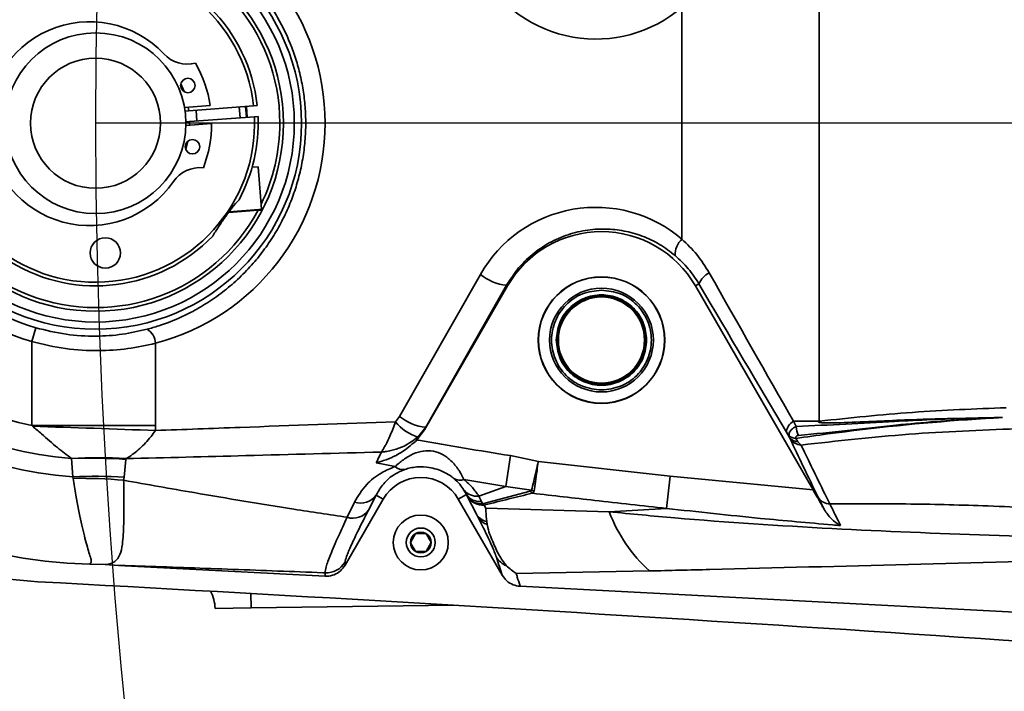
# Model space of a CAD drawing. Header units: millimetres. Extents: x 5 to 298, y 5 to 205.
# Tile 43 of 83: x 173 to 182, y 93 to 99. Entities that reach past the tile are written whole.
import ezdxf

# ---------------------------------------------------------------- set-up
doc = ezdxf.new("R2010")
doc.units = ezdxf.units.MM
doc.layers.add('图框', color=7, linetype='Continuous')
doc.styles.add('SLDTEXTSTYLE1', font='TXT', dxfattribs={"width": 0.7})
doc.dimstyles.new('SLDDIMSTYLE0', dxfattribs={"dimtxt": 3.5, "dimasz": 3.5, "dimexe": 0, "dimexo": 0.0625, "dimgap": 0.875, "dimtad": 0, "dimtih": 1, "dimtoh": 1, "dimlfac": 15, "dimrnd": 1e-09, "dimzin": 12, "dimdsep": 46, "dimtxsty": 'SLDTEXTSTYLE1', "dimsah": 1, "dimcen": 0, "dimadec": 0, "dimazin": 3, "dimtfac": 1, "dimtofl": 0, "dimtmove": 0, "dimatfit": 3, "dimfxl": 0, "dimfrac": 2, "dimtolj": 1, "dimtzin": 12, "dimarcsym": 0})
doc.dimstyles.new('SLDDIMSTYLE1', dxfattribs={"dimtxt": 3.5, "dimasz": 3.5, "dimexe": 0, "dimexo": 0.0625, "dimgap": 0.875, "dimtad": 2, "dimdec": 4, "dimlfac": 15, "dimzin": 12, "dimdsep": 46, "dimtxsty": 'SLDTEXTSTYLE1', "dimsah": 1, "dimcen": 0.09, "dimazin": 3, "dimtfac": 1, "dimtofl": 0, "dimtmove": 0, "dimatfit": 3, "dimfxl": 0, "dimfrac": 2, "dimtolj": 1, "dimtzin": 12, "dimarcsym": 0})

# ---------------------------------------------------------------- blocks, each defined once
blk = doc.blocks.new('_D')
at = {"layer": '图框'}
for p, q in [((226.9804, 97.965), (183.1844, 67.5289)), ((183.1844, 67.5289), (175.9792, 62.5216)), ((175.9792, 62.5216), (168.257, 62.5216))]:
    blk.add_line(p, q, dxfattribs=at)
blk.add_solid([(183.1844, 67.5289), (180.003, 65.9737), (180.6176, 65.0894)], dxfattribs=at)
at = {"layer": '图框', "insert": (168.257, 67.0334), "char_height": 3.5, "attachment_point": 1, "style": 'SLDTEXTSTYLE1'}
blk.add_mtext('R800', dxfattribs=at)
blk = doc.blocks.new('_D_1')
at = {"layer": '图框'}
blk.add_arc((226.9804, 97.965), 15.1471, 48, 180, dxfattribs=at)
for points in [[(237.1158, 109.2215), (234.5788, 111.692), (233.9535, 110.8152)], [(211.8333, 97.965), (212.7649, 101.3814), (211.6949, 101.5035)]]:
    blk.add_solid(points, dxfattribs=at)
at = {"layer": '图框', "insert": (230.5052, 117.6814), "char_height": 3.5, "attachment_point": 1, "rotation": 338.8311, "style": 'SLDTEXTSTYLE1'}
blk.add_mtext('132°', dxfattribs=at)
blk = doc.blocks.new('_D_2')
at = {"layer": '图框'}
blk.add_arc((226.9804, 97.965), 15.1471, 180, 312, dxfattribs=at)
for points in [[(211.8333, 97.965), (211.6949, 94.4265), (212.7649, 94.5485)], [(237.1158, 86.7085), (233.9535, 85.1147), (234.5788, 84.2379)]]:
    blk.add_solid(points, dxfattribs=at)
at = {"layer": '图框', "insert": (224.0515, 87.046), "char_height": 3.5, "attachment_point": 1, "rotation": 4.80347, "style": 'SLDTEXTSTYLE1'}
blk.add_mtext('132°', dxfattribs=at)
blk = doc.blocks.new('_D_3')
at = {"layer": '图框'}
blk.add_arc((196.9804, 97.965), 10.2891, 30, 180, dxfattribs=at)
for points in [[(205.8911, 103.1096), (204.086, 106.1561), (203.2537, 105.4727)], [(186.6913, 97.965), (187.7937, 101.3302), (186.7313, 101.5059)]]:
    blk.add_solid(points, dxfattribs=at)
at = {"layer": '图框', "insert": (188.8697, 110.9255), "char_height": 3.5, "attachment_point": 1, "rotation": 17.51959, "style": 'SLDTEXTSTYLE1'}
blk.add_mtext('150°', dxfattribs=at)
blk = doc.blocks.new('_D_4')
at = {"layer": '图框'}
blk.add_arc((196.9804, 97.965), 10.0943, 180, 330, dxfattribs=at)
for points in [[(186.8861, 97.965), (186.9365, 94.4242), (187.9984, 94.603)], [(205.7223, 92.9178), (203.078, 90.5625), (203.9083, 89.8766)]]:
    blk.add_solid(points, dxfattribs=at)
at = {"layer": '图框', "insert": (192.6903, 92.7255), "char_height": 3.5, "attachment_point": 1, "rotation": 355.16304, "style": 'SLDTEXTSTYLE1'}
blk.add_mtext('150°', dxfattribs=at)

msp = doc.modelspace()

# ---------------------------------------------------------------- linework, layer by layer
at = {"color": 7, "linetype": 'Continuous', "lineweight": 35}
for p, q in [((180.3204496, 100.7129286), (180.3204496, 95.2170369)), ((179.0565136, 96.8954539), (179.0565136, 99.0345116)), ((174.4338111, 98.3285123), (174.4631837, 98.2566569)), ((174.7047415, 98.1280122), (174.4676556, 98.1102003)), ((174.5010562, 98.1127096), (174.5061184, 98.0796627)), ((175.1050216, 98.1246575), (174.5061184, 98.0796627)), ((174.9804048, 98.0150134), (174.9729131, 98.1147323)), ((175.0318496, 98.1191602), (175.0393413, 98.0194412)), ((175.0385018, 98.1196599), (175.0459935, 98.019941)), ((175.1382802, 98.1271562), (175.1050216, 98.1246575)), ((174.5061184, 98.0796627), (174.4728211, 98.0771611)), ((174.5136102, 97.9799437), (175.1125133, 98.0249385)), ((174.5740372, 98.0847653), (174.581529, 97.9850463)), ((175.1125133, 98.0249385), (175.1457719, 98.0274372)), ((174.4801418, 97.944002), (174.7172277, 97.9618139)), ((174.4803128, 97.9774421), (174.5136102, 97.9799437)), ((174.5136102, 97.9799437), (174.5135425, 97.9465113)), ((174.4976029, 97.7985212), (174.4792962, 97.7230837)), ((175.1480076, 97.5638722), (175.0912582, 97.5596086)), ((175.1774752, 97.1716442), (175.1480076, 97.5638722)), ((175.146643, 97.1626424), (174.8756906, 97.1422861)), ((175.1713267, 97.1644968), (175.146643, 97.1626424)), ((176.4516966, 95.2610898), (177.1966691, 96.570383)), ((177.4477139, 96.4649828), (176.6804382, 95.1360222)), ((177.4382548, 96.470444), (176.6932824, 95.1611508)), ((177.4477139, 96.4649828), (177.4382548, 96.470444)), ((179.1797647, 96.4649828), (179.2128282, 96.484072)), ((180.2666456, 94.5824499), (179.1797647, 96.4649828)), ((173.0585645, 95.9505895), (173.0959322, 96.0784948)), ((173.0585645, 95.1760882), (173.0585645, 95.9505895)), ((174.2000014, 95.9355769), (174.2000014, 95.1760882)), ((176.414941, 95.2111035), (176.4516966, 95.2610898)), ((180.0851213, 95.2170369), (180.3204496, 95.2170369)), ((180.0851213, 95.2170369), (180.1094937, 95.1684305)), ((174.2000014, 95.1760882), (173.0585645, 95.1760882)), ((173.0660279, 95.1704105), (173.0585645, 95.1760882)), ((174.2000014, 95.1760882), (174.1992672, 95.1309836)), ((176.6804382, 95.1360222), (176.6122363, 95.0447841)), ((176.6932824, 95.1611508), (176.6189794, 95.0705903)), ((176.6932824, 95.1611508), (176.6804382, 95.1360222)), ((180.0487626, 95.0669201), (180.0190807, 95.1170978)), ((180.0487626, 95.0669201), (180.0439483, 95.0850751)), ((180.0543046, 95.0559355), (180.0487626, 95.0669201)), ((180.1081296, 95.0584645), (180.1263366, 95.0279472)), ((180.1263366, 95.0279472), (180.1560754, 94.9966618)), ((173.4263823, 94.8734019), (173.425288, 94.8741905)), ((173.4387186, 94.7036338), (173.4263823, 94.8734019)), ((173.9277301, 94.8639371), (173.9105034, 94.7003633)), ((173.9283677, 94.8714911), (173.9277301, 94.8639371)), ((176.4099322, 94.798144), (176.237019, 94.8337098)), ((177.4739516, 94.899641), (177.4305895, 94.6145621)), ((177.4739516, 94.899641), (177.731859, 94.846623)), ((177.731859, 94.846623), (178.9464887, 94.7090233)), ((173.4413749, 94.6894216), (173.4387186, 94.7036338)), ((173.9105034, 94.7003633), (173.9064289, 94.6724723)), ((177.4305895, 94.6145621), (177.0457347, 94.6788285)), ((178.9464887, 94.7090233), (178.9139741, 94.4124667)), ((178.9464887, 94.7090233), (180.2666456, 94.5824499)), ((177.0674786, 94.5410376), (177.0448063, 94.5815573)), ((177.182587, 94.5268164), (177.4305895, 94.6145621)), ((177.6557009, 94.5716924), (177.2163983, 94.455687)), ((177.6689848, 94.5794488), (177.4305895, 94.6145621)), ((177.6778143, 94.5526397), (177.6557009, 94.5716924)), ((176.3006625, 94.4983161), (175.9481589, 93.8877619)), ((175.9672921, 94.3305234), (176.0358184, 94.4703219)), ((176.2357376, 94.5358005), (176.1646227, 94.3966806)), ((176.3006625, 94.4983161), (176.2357376, 94.5358005)), ((176.9934828, 94.4983161), (177.0674786, 94.5410376)), ((177.3990921, 93.7957801), (176.9934828, 94.4983161)), ((177.0795638, 94.5179757), (177.0674786, 94.5410376)), ((177.1599959, 94.3597944), (177.0795638, 94.5179757)), ((177.182587, 94.5268164), (177.207399, 94.4762834)), ((177.207399, 94.4762834), (177.2163983, 94.455687)), ((180.368972, 94.4018974), (180.3159302, 94.5099237)), ((177.2321262, 94.4425564), (177.2463828, 94.4149006)), ((177.2463828, 94.4149006), (178.3853609, 94.3811583)), ((178.9139741, 94.4124667), (178.3853609, 94.3811583)), ((177.1758608, 94.328689), (177.1599959, 94.3597944)), ((177.2596486, 94.2643029), (177.2558281, 94.2921466)), ((176.5508478, 94.0981098), (176.5987816, 94.1815461)), ((176.5987816, 94.1815461), (176.6950064, 94.1817524)), ((176.7432975, 94.0985224), (176.6953637, 94.0150861)), ((176.6953637, 94.0150861), (176.5991389, 94.0148798)), ((175.9482021, 93.9177139), (175.9481589, 93.8877619)), ((173.5938108, 93.8986649), (173.5938197, 93.8986731)), ((173.7364734, 93.8938248), (173.5947132, 93.8986532)), ((173.8582961, 93.8873095), (173.7364734, 93.8938248)), ((175.7646763, 93.7879704), (173.8582961, 93.8873095)), ((178.7576741, 93.8356929), (177.527614, 93.8124566)), ((175.7646763, 93.7879704), (175.7647202, 93.8184105)), ((186.5694237, 93.2249484), (177.5634993, 93.694236)), ((174.7494243, 93.4906212), (175.082729, 93.4949886)), ((175.082729, 93.4949886), (176.9524832, 93.5194886))]:
    msp.add_line(p, q, dxfattribs=at)
at = {"color": 8, "linetype": 'Continuous', "lineweight": 35}
for p, q in [((174.8802207, 97.1493119), (175.1522877, 97.1697519)), ((175.1522877, 97.1697519), (175.1774752, 97.1716442)), ((175.082729, 93.4949886), (175.080985, 93.6280834))]:
    msp.add_line(p, q, dxfattribs=at)
at = {"color": 7, "linetype": 'Continuous', "lineweight": 35, "flags": 128}
msp.add_lwpolyline([(173.5947132, 93.8986532), (173.5946004, 93.8986546), (173.5944876, 93.8986561), (173.5943748, 93.8986575), (173.594262, 93.898659), (173.5941492, 93.8986605), (173.5940364, 93.8986619), (173.5939236, 93.8986634), (173.5938108, 93.8986649)], dxfattribs=at)
at = {"color": 7, "linetype": 'Continuous', "lineweight": 35}
for centre, radius in [((173.6470727, 97.9649828), 1.9), ((173.6470727, 97.9649828), 1.8333333), ((173.6470727, 97.9649828), 1.7333333), ((173.6470727, 97.9649828), 0.8333333), ((173.6470727, 97.9649828), 0.6), ((174.4986703, 98.313094), 0.0666667), ((174.5411236, 97.7480198), 0.0666667), ((173.7369737, 96.7683551), 0.14), ((178.3137393, 95.9649828), 0.5833333), ((178.3137393, 95.9649828), 0.5816786), ((178.3137393, 95.9649828), 0.4785588), ((178.3137393, 95.9649828), 0.41), ((178.3137393, 95.9649828), 0.4033333), ((178.3137393, 95.9649828), 0.3975145), ((176.6470727, 94.0983161), 0.2533333), ((176.6470727, 94.0983161), 0.1333333)]:
    msp.add_circle(centre, radius, dxfattribs=at)
for centre, radius, start, end in [((173.6470727, 97.9649828), 4.0666667, 90.75043471, 269.24956529), ((173.6470727, 97.9649828), 4.0666583, 90.75031032, 269.24968968), ((173.6470727, 97.9649828), 3.2679976, 93.65542265, 266.34457735), ((173.6470727, 97.9649828), 3.0994478, 94.08309296, 265.91690704), ((173.6470727, 97.9649828), 2.8503113, 101.91565528, 258.08434472), ((173.6470727, 97.9649828), 2.0986, 106.28580644, 253.71419356), ((173.6470727, 97.9649828), 1.9653479, 106.28580644, 253.71419356), ((173.6470727, 97.9649828), 1.7, 0, 331.83562276), ((173.6470727, 97.9649828), 1.5, 6.20669947, 316.08035891), ((173.6470727, 97.9649828), 1.4666667, 6.25013005, 2.34284254), ((173.5918948, 97.9608373), 0.94, 43.20965515, 325.38331744), ((174.4956729, 98.809828), 0.3, 223.20965515, 284.16328353), ((173.5918948, 97.9608373), 1.1253333, 8.54324835, 29.73246971), ((173.6470727, 97.9649828), 1.5, 331.94576886, 2.38627312), ((173.5918948, 97.9608373), 1.1253333, 338.86050287, 0.04972424), ((173.6470727, 97.9649828), 1.7, 333.92270009, 0), ((174.6123789, 97.2564139), 0.3, 84.42968905, 145.38331744), ((175.1708272, 97.1711447), 0.0066667, 274.29648629, 4.29648629), ((178.3137393, 95.9649828), 1, 30, 150), ((179.1829992, 96.7542266), 0.1895884, 131.84817147, 182.85071322), ((177.4813024, 96.91647), 0.4480986, 230.56499408, 264.48725349), ((179.3843307, 96.416028), 0.1845077, 114.43387355, 158.35919798), ((174.0443516, 95.9298492), 0.1557551, 2.10748305, 60.08441979), ((176.750801, 95.4804057), 0.4304946, 218.723643, 252.16904673), ((176.73633, 95.6071768), 0.4480986, 230.56499408, 264.48725349), ((180.1436531, 95.106569), 0.1250165, 117.91702363, 175.16886411), ((164.4209314, -169.6199044), 264.9314035, 87.884793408, 88.130023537), ((180.3228329, 95.1786312), 0.213583, 182.73747742, 205.74698528), ((180.1110039, 95.1561004), 0.0976783, 226.64675097, 268.313788), ((180.1239935, 95.1199738), 0.0920564, 215.19196658, 271.45849931), ((180.1603208, 95.1209563), 0.124367, 211.52119839, 268.04374871), ((173.6537517, 90.5721773), 4.3080753, 86.34523229, 93.03990721), ((173.5957177, 90.5601897), 4.316535, 85.58865671, 92.2482596), ((176.4814977, 94.876435), 0.1060712, 227.56967277, 280.44000036), ((173.6446937, 90.3862917), 4.3222527, 86.47420216, 92.73144107), ((173.5160912, 90.3509339), 4.339131, 84.83883363, 90.98663467), ((176.6470727, 94.2983161), 0.4, 30, 150), ((177.01004, 94.783604), 0.1106888, 237.88174993, 288.81283911), ((177.1636259, 94.6798568), 0.1542105, 219.60094138, 277.06272831), ((177.7260857, 94.8157552), 0.2431075, 256.41549417, 262.03906218), ((176.0915731, 94.6380275), 0.1767307, 251.6103047, 324.65956391), ((177.1930367, 94.6287962), 0.1531876, 214.95156524, 275.3797128), ((177.201502, 94.6044051), 0.1494623, 215.32890016, 275.71993029), ((177.2204781, 94.6110097), 0.1688555, 213.43347523, 273.95555071), ((177.325291, 94.570135), 0.1579746, 226.42485222, 233.86103228), ((180.4153687, 94.5733951), 0.1179688, 212.55003677, 272.00096002), ((176.020783, 94.498346), 0.1761411, 252.32113022, 324.7474885), ((179.6982445, 94.877485), 1.4035681, 200.70875795, 227.92304831), ((177.2899933, 94.4422496), 0.1539421, 212.38626534, 257.17727477), ((177.304605, 94.4095173), 0.1520141, 212.12146904, 252.79818695), ((176.6470727, 94.0983161), 0.096225, 60.12285149, 120.12285149), ((176.6470727, 94.0983161), 0.096225, 120.12285149, 180.12285149), ((176.6470727, 94.0983161), 0.096225, 180.12285149, 240.12285149), ((176.6470727, 94.0983161), 0.096225, 0.12285149, 60.12285149), ((176.6470727, 94.0983161), 0.096225, 300.12285149, 0.12285149), ((176.6470727, 94.0983161), 0.096225, 240.12285149, 300.12285149), ((173.2943058, 97.0649828), 3.3333333, 248.59665036, 266.9288158), ((175.7751789, 94.0182465), 0.2001096, 267.0040874, 329.8418807), ((177.5146924, 94.0639915), 0.1973325, 210.35427107, 246.95697276), ((173.578861, 93.2091774), 0.689658, 88.68290958, 88.75715601), ((137.3979761, -571.9727243), 666.6666667, 85.7878167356, 86.9288158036), ((174.4161195, 93.4862538), 0.3333333, 0.75072049, 29.25535467)]:
    msp.add_arc(centre, radius, start, end, dxfattribs=at)
for centre, major_axis, ratio, start_param, end_param in [((173.6660199, 97.9649828), (2.0986404, 0), 0.999919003, 4.969659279, 7.596711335), ((178.2608359, 99.9649828), (1.2243447, 0), 0.999919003, 3.658862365, 5.419816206), ((178.2608359, 95.9649828), (1.2243447, 0), 0.999919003, 0.863369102, 2.624322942), ((177.2302146, 100.6737383), (-5.3308058, 9.5913688), 0.017117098, 2.00176708, 2.16644123), ((177.057115, 100.5737992), (-5.5308031, 9.5913176), 0.017444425, 2.001221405, 2.165895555)]:
    msp.add_ellipse(centre, major_axis=major_axis, ratio=ratio, start_param=start_param, end_param=end_param, dxfattribs=at)
for points, knots in [([(174.1220303, 96.0648517), (174.1579583, 96.074999), (174.2662484, 96.105584), (174.4070564, 96.161362), (174.5611594, 96.2374638), (174.6948039, 96.3163089), (174.8392541, 96.4198605), (174.9763366, 96.5384556), (175.0999651, 96.6674143), (175.209151, 96.8039984), (175.3045236, 96.9470326), (175.3885495, 97.100898), (175.456964, 97.25848), (175.5100174, 97.4167675), (175.5489431, 97.5747701), (175.5749772, 97.7380116), (175.5868689, 97.900118), (175.5855252, 98.0587162), (175.5720694, 98.213373), (175.5461202, 98.3681082), (175.5080693, 98.5192888), (175.4423478, 98.7141611), (175.3546616, 98.899347), (175.2462839, 99.0726216), (175.1544115, 99.196703), (175.0526863, 99.3136683), (174.9414881, 99.4227874), (174.8204264, 99.524016), (174.6904792, 99.615954), (174.551673, 99.6981274), (174.4056796, 99.7688111), (174.2618771, 99.8251412), (174.1659, 99.8525745), (174.1220303, 99.8651138)], [0, 0, 0, 0, 0.022507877, 0.067840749, 0.090687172, 0.125277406, 0.160126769, 0.195823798, 0.231827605, 0.264444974, 0.297314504, 0.331009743, 0.365003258, 0.395326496, 0.425878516, 0.457166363, 0.488713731, 0.517564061, 0.546618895, 0.576315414, 0.606231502, 0.634926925, 0.69323782, 0.722906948, 0.752671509, 0.782625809, 0.813158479, 0.843882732, 0.87553036, 0.90737797, 0.939837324, 0.972500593, 1, 1, 1, 1]), ([(174.9708269, 97.2595221), (174.9495792, 97.2355898), (174.9065466, 97.18712), (174.8465034, 97.1050333), (174.7874704, 97.0193513), (174.7483733, 96.9583456), (174.7288515, 96.9266355), (174.7275427, 96.9245096)], [0, 0, 0, 0, 0.234516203, 0.474962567, 0.726844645, 0.981686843, 1, 1, 1, 1]), ([(178.9936454, 96.7447976), (178.9462595, 96.7811026), (178.8514715, 96.8537248), (178.6910546, 96.9284125), (178.5229403, 96.9758486), (178.3456409, 96.9945629), (178.1634798, 96.9814244), (177.9811786, 96.9346431), (177.8086681, 96.8539659), (177.6583593, 96.7458462), (177.5318641, 96.6175606), (177.4694536, 96.519476), (177.4382548, 96.470444)], [0, 0, 0, 0, 0.0980893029, 0.1962119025, 0.2941105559, 0.3920213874, 0.4973925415, 0.6027504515, 0.7086550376, 0.8145148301, 0.9072767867, 1, 1, 1, 1]), ([(179.0565136, 96.8954539), (179.104013, 96.849686), (179.2002905, 96.7569181), (179.2717872, 96.6421548), (179.3080104, 96.5840111)], [0, 0, 0, 0, 0.493358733, 1, 1, 1, 1]), ([(179.2128282, 96.484072), (179.1819014, 96.5317952), (179.1191957, 96.6285565), (179.035873, 96.7057012), (178.9936454, 96.7447976)], [0, 0, 0, 0, 0.493205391, 1, 1, 1, 1]), ([(174.1220303, 96.0648517), (174.0465335, 96.0476623), (173.8939761, 96.0129275), (173.6423932, 95.9963895), (173.3722262, 96.010497), (173.1889851, 96.0555939), (173.0959322, 96.0784948)], [0, 0, 0, 0, 0.23162992, 0.468058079, 0.729871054, 1, 1, 1, 1]), ([(174.2000014, 95.9355769), (174.1156905, 95.9172336), (173.9454544, 95.8801956), (173.6656955, 95.8628217), (173.3658429, 95.8779687), (173.1619556, 95.9261545), (173.0585645, 95.9505895)], [0, 0, 0, 0, 0.231332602, 0.467095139, 0.729764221, 1, 1, 1, 1]), ([(180.3204496, 95.2170369), (180.6077267, 95.2473669), (181.1826439, 95.3080651), (181.7593972, 95.3304524), (182.0479561, 95.3416532)], [0, 0, 0, 0, 0.499684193, 1, 1, 1, 1]), ([(174.1992672, 95.1309836), (174.4598309, 95.1406921), (175.1983629, 95.1682096), (175.9369422, 95.1942503), (176.414941, 95.2111035)], [0, 0, 0, 0, 0.352813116, 1, 1, 1, 1]), ([(176.414941, 95.2111035), (176.3972392, 95.1652381), (176.3668855, 95.0865915), (176.3300297, 95.0115692), (176.3089823, 94.9728483), (176.2985755, 94.9549941), (176.2927413, 94.9453879), (176.2893563, 94.939958), (176.2873662, 94.9368166), (176.2861895, 94.934977), (176.2854916, 94.9338924), (176.2850689, 94.9332379), (176.2847568, 94.9327556), (176.2845713, 94.9324696), (176.2844691, 94.9323121)], [0, 0, 0, 0, 0.399931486, 0.685772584, 0.818885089, 0.893329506, 0.936749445, 0.962409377, 0.977641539, 0.986697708, 0.99208494, 0.995290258, 0.997405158, 1, 1, 1, 1]), ([(182.0122599, 95.2510035), (181.9045085, 95.2445908), (181.3656242, 95.2125195), (180.7306837, 95.1462626), (180.2051972, 95.0721538), (180.1081296, 95.0584645)], [0, 0, 0, 0, 0.1692696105, 0.8465478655, 1, 1, 1, 1]), ([(180.1094937, 95.1684305), (180.2624195, 95.1754887), (180.5683148, 95.1896071), (181.0920866, 95.2200601), (181.4785949, 95.2379391), (181.8086581, 95.247353), (181.9137761, 95.2496125), (182.0106575, 95.2509809), (182.0122599, 95.2510035)], [0, 0, 0, 0, 0.237739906, 0.475547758, 0.833778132, 0.846775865, 0.997465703, 1, 1, 1, 1]), ([(182.0122599, 95.2510035), (182.0107054, 95.2509308), (181.9286333, 95.2470919), (181.6007569, 95.2292974), (181.1235865, 95.1946605), (180.585058, 95.1297694), (180.2819683, 95.1004886), (180.1304542, 95.0858512)], [0, 0, 0, 0, 0.0024812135, 0.1309971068, 0.5236985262, 0.761897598, 1, 1, 1, 1]), ([(180.3204496, 95.2170369), (180.3188858, 95.2160715), (180.3169897, 95.2149011), (180.315613, 95.2126276), (180.3153916, 95.2117068), (180.3154437, 95.210963), (180.3157505, 95.210176), (180.3166716, 95.2090128), (180.3205781, 95.2066566), (180.3369395, 95.2030323), (180.4024465, 95.1994235), (180.6640775, 95.2066899), (181.2126985, 95.2365187), (181.7119407, 95.245563), (182.0122599, 95.2510035)], [0, 0, 0, 0, 0.003032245, 0.00367649, 0.004037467, 0.004401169, 0.004724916, 0.005268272, 0.006674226, 0.012212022, 0.034163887, 0.121718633, 0.471669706, 1, 1, 1, 1]), ([(173.425288, 94.8741905), (173.3825211, 94.9058742), (173.2913813, 94.9733948), (173.1717885, 95.0813254), (173.0935345, 95.1472409), (173.0660279, 95.1704105)], [0, 0, 0, 0, 0.364410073, 0.776587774, 1, 1, 1, 1]), ([(174.1992672, 95.1309836), (174.1858736, 95.1121364), (174.1405381, 95.0483412), (174.0543474, 94.9590308), (173.976383, 94.8998467), (173.9333214, 94.8744165), (173.9283677, 94.8714911)], [0, 0, 0, 0, 0.162659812, 0.550583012, 0.948299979, 1, 1, 1, 1]), ([(180.0439483, 95.0850751), (180.0439442, 95.0918512), (180.0439355, 95.1061373), (180.0547525, 95.1273868), (180.0730771, 95.1465786), (180.0924811, 95.1598898), (180.1053805, 95.1663656), (180.1094937, 95.1684305)], [0, 0, 0, 0, 0.222994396, 0.470139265, 0.699494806, 0.904180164, 1, 1, 1, 1]), ([(182.1410506, 95.1468542), (181.8099098, 95.1341252), (181.1470579, 95.1086455), (180.4865923, 95.0340111), (180.1560754, 94.9966618)], [0, 0, 0, 0, 0.499569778, 1, 1, 1, 1]), ([(176.6122363, 95.0447841), (176.5713566, 95.0084999), (176.4752699, 94.9232147), (176.342088, 94.8638291), (176.2593493, 94.8391692), (176.2372789, 94.8337733), (176.237019, 94.8337098)], [0, 0, 0, 0, 0.35131319, 0.8257531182, 0.9979484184, 1, 1, 1, 1]), ([(176.6189794, 95.0705903), (176.5784338, 95.0404628), (176.5088989, 94.9887949), (176.412149, 94.9550111), (176.3544157, 94.9415459), (176.3251024, 94.9367145), (176.3084297, 94.9345753), (176.2986705, 94.9335373), (176.2929037, 94.9329987), (176.2894831, 94.9327057), (176.2874509, 94.932541), (176.2862193, 94.9324446), (176.2853091, 94.9323749), (176.2847677, 94.9323344), (176.2844691, 94.9323121)], [0, 0, 0, 0, 0.399925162, 0.685862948, 0.818963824, 0.893389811, 0.936793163, 0.96244001, 0.977662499, 0.986711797, 0.992094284, 0.995296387, 0.997405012, 1, 1, 1, 1]), ([(176.6122363, 95.0447841), (176.6169101, 95.0439153), (176.9032896, 94.9906794), (177.1909681, 94.9447857), (177.4739516, 94.899641)], [0, 0, 0, 0, 0.016320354, 1, 1, 1, 1]), ([(180.3159302, 94.5099237), (180.2672921, 94.6093019), (180.1698437, 94.8084105), (180.092863, 94.97333), (180.0543046, 95.0559355)], [0, 0, 0, 0, 0.499115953, 1, 1, 1, 1]), ([(180.1304542, 95.0858512), (180.1287982, 95.0856776), (180.1238028, 95.0851539), (180.1161991, 95.0827382), (180.1092847, 95.0771126), (180.1061987, 95.0685848), (180.1074941, 95.061795), (180.1081296, 95.0584645)], [0, 0, 0, 0, 0.104090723, 0.313986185, 0.535223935, 0.772016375, 1, 1, 1, 1]), ([(176.2844691, 94.9323121), (175.8671824, 94.9211765), (175.0821481, 94.9002272), (174.2964339, 94.8806582), (173.9283677, 94.8714911)], [0, 0, 0, 0, 0.531552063, 1, 1, 1, 1]), ([(176.237019, 94.8337098), (176.2465439, 94.8535169), (176.2623487, 94.886383), (176.2781791, 94.919252), (176.2844691, 94.9323121)], [0, 0, 0, 0, 0.602661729, 1, 1, 1, 1]), ([(176.4099322, 94.798144), (176.4216108, 94.80896), (176.4532109, 94.8382259), (176.5260518, 94.8919268), (176.6210317, 94.9351377), (176.7173482, 94.9498091), (176.8087077, 94.9331083), (176.8734134, 94.8969232), (176.9349264, 94.8463952), (176.9740186, 94.7998487), (177.0176948, 94.7345419), (177.0335841, 94.7029709), (177.0457347, 94.6788285)], [0, 0, 0, 0, 0.0805312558, 0.2179013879, 0.3385550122, 0.4430836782, 0.5467441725, 0.6502051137, 0.6932979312, 0.8235241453, 0.8650480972, 1, 1, 1, 1]), ([(180.1560754, 94.9966618), (180.169972, 94.9671812), (180.2146236, 94.8724564), (180.2993143, 94.6971161), (180.3793979, 94.5361019), (180.4194877, 94.4554983)], [0, 0, 0, 0, 0.184109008, 0.591565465, 1, 1, 1, 1]), ([(177.731859, 94.846623), (177.7316041, 94.8455282), (177.7248718, 94.8166061), (177.7096668, 94.7515168), (177.6868304, 94.6545375), (177.6750708, 94.605057), (177.6689848, 94.5794488)], [0, 0, 0, 0, 0.010506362, 0.277565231, 0.626110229, 1, 1, 1, 1]), ([(177.731859, 94.846623), (177.7316978, 94.8455105), (177.7274411, 94.8161216), (177.7178517, 94.7499702), (177.703532, 94.6513706), (177.6962069, 94.6010392), (177.6924158, 94.5749906)], [0, 0, 0, 0, 0.010506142, 0.277562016, 0.62610841, 1, 1, 1, 1]), ([(176.0358184, 94.4703219), (176.0691923, 94.5257773), (176.1291159, 94.6253491), (176.2611731, 94.7362668), (176.3671105, 94.780332), (176.4099322, 94.798144)], [0, 0, 0, 0, 0.428216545, 0.768875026, 1, 1, 1, 1]), ([(176.5007184, 94.7721198), (176.4700934, 94.7588532), (176.3866041, 94.7226863), (176.2975227, 94.6412369), (176.2565351, 94.5712916), (176.2357376, 94.5358005)], [0, 0, 0, 0, 0.222010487, 0.605239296, 1, 1, 1, 1]), ([(176.9511902, 94.6898558), (176.9423733, 94.696948), (176.9320616, 94.7052427), (176.8986811, 94.7280324), (176.8291522, 94.7668508), (176.7121432, 94.7985093), (176.5987756, 94.7967036), (176.5299124, 94.7817671), (176.5081246, 94.7745672), (176.5007184, 94.7721198)], [0, 0, 0, 0, 0.091190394, 0.106651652, 0.27032094, 0.567268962, 0.816495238, 0.937622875, 1, 1, 1, 1]), ([(173.5938197, 93.8986731), (173.6005532, 93.9054473), (173.6140448, 93.9190202), (173.5944883, 93.9746638), (173.5633599, 94.0831438), (173.5136877, 94.2776512), (173.472778, 94.4861222), (173.4494247, 94.6373084), (173.4413749, 94.6894216)], [0, 0, 0, 0, 0.108985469, 0.218367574, 0.445085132, 0.66204422, 0.883508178, 1, 1, 1, 1]), ([(173.9064289, 94.6724723), (173.9069449, 94.6206223), (173.9084405, 94.470354), (173.9090518, 94.2631244), (173.8986133, 94.0906707), (173.8760651, 93.9812631), (173.8383288, 93.9289625), (173.7921741, 93.9035044), (173.7550272, 93.8970491), (173.7364734, 93.8938248)], [0, 0, 0, 0, 0.113819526, 0.32986459, 0.545885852, 0.702019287, 0.857971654, 0.929061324, 1, 1, 1, 1]), ([(173.9064289, 94.6724723), (174.1227024, 94.6339454), (174.6448035, 94.5409384), (175.3324313, 94.4268352), (175.8038015, 94.3553258), (175.9672921, 94.3305234)], [0, 0, 0, 0, 0.3159575, 0.762745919, 1, 1, 1, 1]), ([(177.0448063, 94.5815573), (177.0331552, 94.599291), (177.0096739, 94.6350309), (176.9707836, 94.6714882), (176.9511902, 94.6898558)], [0, 0, 0, 0, 0.496186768, 1, 1, 1, 1]), ([(177.0457347, 94.6788285), (177.0729871, 94.6542487), (177.1281653, 94.6044818), (177.1642995, 94.5529146), (177.182587, 94.5268164)], [0, 0, 0, 0, 0.493899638, 1, 1, 1, 1]), ([(177.6778143, 94.5526397), (177.5315368, 94.5173513), (177.3828306, 94.481477), (177.2345479, 94.4431819), (177.2321262, 94.4425564)], [0, 0, 0, 0, 0.983667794, 1, 1, 1, 1]), ([(177.6557009, 94.5716924), (177.658598, 94.5725471), (177.6631633, 94.573894), (177.6675821, 94.5767196), (177.6685718, 94.5786452), (177.6689848, 94.5794488)], [0, 0, 0, 0, 0.502959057, 0.792589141, 1, 1, 1, 1]), ([(177.6924158, 94.5749906), (177.6919421, 94.5727995), (177.6908785, 94.5678801), (177.6864927, 94.5600156), (177.6810518, 94.5553912), (177.6778143, 94.5526397)], [0, 0, 0, 0, 0.245426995, 0.55101919, 1, 1, 1, 1]), ([(178.9139741, 94.4124667), (178.6931115, 94.437019), (178.2809553, 94.4828364), (177.8690101, 94.530512), (177.6778143, 94.5526397)], [0, 0, 0, 0, 0.535871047, 1, 1, 1, 1]), ([(180.2666456, 94.5824499), (180.2950322, 94.5329407), (180.3308926, 94.4703962), (180.3624045, 94.4137113), (180.368972, 94.4018974)], [0, 0, 0, 0, 0.7915858, 1, 1, 1, 1]), ([(184.8292945, 94.1051894), (184.7429227, 94.125859), (184.5701143, 94.1672136), (184.3482495, 94.2082295), (184.0946738, 94.2502695), (183.8057881, 94.291264), (183.416679, 94.3353307), (183.0236733, 94.3709309), (182.4944584, 94.4088599), (181.8584812, 94.4388206), (181.1209997, 94.4566813), (180.653343, 94.4558926), (180.4194877, 94.4554983)], [0, 0, 0, 0, 0.067767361, 0.135585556, 0.159319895, 0.246226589, 0.333201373, 0.420195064, 0.507214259, 0.683637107, 0.841800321, 1, 1, 1, 1]), ([(180.4194877, 94.4554983), (180.4379965, 94.4184615), (180.4720069, 94.3504055), (180.5046687, 94.2845705), (180.5195557, 94.2545635)], [0, 0, 0, 0, 0.544209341, 1, 1, 1, 1]), ([(176.1646227, 94.3966806), (176.1330691, 94.3343385), (176.0694537, 94.20865), (176.002555, 94.0672395), (175.9569722, 93.9612123), (175.9511449, 93.9323097), (175.9482021, 93.9177139)], [0, 0, 0, 0, 0.244335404, 0.4926065, 0.74376553, 1, 1, 1, 1]), ([(177.2558281, 94.2921466), (177.2528917, 94.323399), (177.249196, 94.3627332), (177.2468838, 94.4051852), (177.2464094, 94.4143857), (177.2463828, 94.4149006)], [0, 0, 0, 0, 0.784973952, 0.987967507, 1, 1, 1, 1]), ([(178.3853609, 94.3811583), (178.5870195, 94.3619089), (179.2709747, 94.2966214), (180.4402976, 94.2215202), (181.8976, 94.1612621), (183.3611215, 94.1242217), (184.3398447, 94.1115343), (184.8292945, 94.1051894)], [0, 0, 0, 0, 0.093970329, 0.318714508, 0.543736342, 0.771827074, 1, 1, 1, 1]), ([(180.5195557, 94.2545635), (180.4944324, 94.2566703), (180.2478712, 94.2773466), (179.7121645, 94.3250272), (179.2026212, 94.3808462), (178.9139741, 94.4124667)], [0, 0, 0, 0, 0.046879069, 0.460074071, 1, 1, 1, 1]), ([(180.5195557, 94.2545635), (180.5193513, 94.2546759), (180.4905479, 94.2705087), (180.4339188, 94.3088611), (180.3901609, 94.3715443), (180.368972, 94.4018974)], [0, 0, 0, 0, 0.003672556, 0.517549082, 1, 1, 1, 1]), ([(175.7647202, 93.8184105), (175.7660488, 93.8336249), (175.7687332, 93.8643654), (175.8119161, 93.9819674), (175.8777651, 94.137184), (175.9403804, 94.2724058), (175.9672921, 94.3305234)], [0, 0, 0, 0, 0.251494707, 0.508141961, 0.788602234, 1, 1, 1, 1]), ([(177.3444108, 93.9642704), (177.3390123, 93.9797929), (177.3252139, 94.0194683), (177.2746098, 94.1319832), (177.2090876, 94.2625019), (177.1758608, 94.328689)], [0, 0, 0, 0, 0.240565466, 0.6148842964, 1, 1, 1, 1]), ([(177.437452, 93.8824039), (177.4133176, 93.9145947), (177.3663522, 93.9772377), (177.3118369, 94.1039895), (177.2699419, 94.2049957), (177.2601708, 94.2612945), (177.2596486, 94.2643029)], [0, 0, 0, 0, 0.338932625, 0.659560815, 0.981808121, 1, 1, 1, 1]), ([(176.5991389, 94.0148798), (176.5852009, 94.038902), (176.5690463, 94.0667447), (176.5530436, 94.0943253), (176.5508478, 94.0981098)], [0, 0, 0, 0, 0.86278553, 1, 1, 1, 1]), ([(176.6950064, 94.1817524), (176.6972022, 94.1779679), (176.7132048, 94.1503873), (176.7293595, 94.1225446), (176.7432975, 94.0985224)], [0, 0, 0, 0, 0.13721447, 1, 1, 1, 1]), ([(177.3990921, 93.7957801), (177.3898234, 93.8231208), (177.3696631, 93.8825885), (177.3532681, 93.9356203), (177.3444108, 93.9642704)], [0, 0, 0, 0, 0.459755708, 1, 1, 1, 1]), ([(184.9058644, 93.9918863), (184.7778269, 93.9887411), (184.137631, 93.9730152), (182.8816375, 93.9414331), (181.1430619, 93.8960856), (179.7344558, 93.8594069), (178.9432141, 93.8401974), (178.7576741, 93.8356929)], [0, 0, 0, 0, 0.06199684, 0.309988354, 0.609186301, 0.908357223, 1, 1, 1, 1]), ([(175.7647202, 93.8184105), (175.7575478, 93.818693), (175.4732819, 93.8298922), (174.9171769, 93.8509525), (174.2904278, 93.87298), (173.9399731, 93.8846011), (173.8582961, 93.8873095)], [0, 0, 0, 0, 0.011182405, 0.443195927, 0.870231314, 1, 1, 1, 1]), ([(175.9481589, 93.8877619), (175.9349836, 93.869356), (175.908632, 93.8325429), (175.8488414, 93.7980497), (175.7985218, 93.7871107), (175.7704084, 93.7878248), (175.7646763, 93.7879704)], [0, 0, 0, 0, 0.30730348, 0.614628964, 0.921425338, 1, 1, 1, 1]), ([(177.527614, 93.8124566), (177.5273119, 93.8126435), (177.4963658, 93.8317872), (177.4667644, 93.8572197), (177.437452, 93.8824039)], [0, 0, 0, 0, 0.009763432, 1, 1, 1, 1]), ([(177.5634993, 93.694236), (177.5412084, 93.6976849), (177.4966368, 93.7045811), (177.4379113, 93.7413485), (177.4119626, 93.7777333), (177.3990921, 93.7957801)], [0, 0, 0, 0, 0.335209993, 0.670264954, 1, 1, 1, 1]), ([(177.527614, 93.8124566), (177.5308186, 93.8013892), (177.5417287, 93.7637099), (177.5544878, 93.7229931), (177.5634993, 93.694236)], [0, 0, 0, 0, 0.293726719, 1, 1, 1, 1])]:
    msp.add_open_spline(points, degree=3, knots=knots, dxfattribs=at)
for points in [[(178.3137393, 96.4251963), (178.2535056, 96.4182785), (178.1330382, 96.4044431), (177.9798472, 96.2980191), (177.8774883, 96.1458978), (177.8415446, 95.9649828), (177.8774883, 95.7840677), (177.9798472, 95.6319465), (178.1330382, 95.5255224), (178.2535056, 95.511687), (178.3137393, 95.5047692)], [(177.8970727, 95.9649828), (177.9033358, 96.019517), (177.9158621, 96.1285854), (178.012216, 96.2672809), (178.149943, 96.3599544), (178.3137393, 96.3924969), (178.4775356, 96.3599544), (178.6152627, 96.2672809), (178.7116165, 96.1285854), (178.7241428, 96.019517), (178.730406, 95.9649828)], [(178.3137393, 95.5047692), (178.373973, 95.511687), (178.4944404, 95.5255224), (178.6476314, 95.6319465), (178.7499904, 95.7840677), (178.7859341, 95.9649828), (178.7499904, 96.1458978), (178.6476314, 96.2980191), (178.4944404, 96.4044431), (178.373973, 96.4182785), (178.3137393, 96.4251963)], [(178.730406, 95.9649828), (178.7241428, 95.9104486), (178.7116165, 95.8013802), (178.6152627, 95.6626846), (178.4775356, 95.5700111), (178.3137393, 95.5374686), (178.149943, 95.5700111), (178.012216, 95.6626846), (177.9158621, 95.8013802), (177.9033358, 95.9104486), (177.8970727, 95.9649828)]]:
    msp.add_open_spline(points, degree=3, dxfattribs=at)
at = {"layer": '图框'}
msp.add_line((232.3480177, 97.9649828), (173.6470727, 97.9649828), dxfattribs=at)
msp.add_arc((226.980406, 97.9649828), 53.3333333, 48, 312, dxfattribs=at)

# ---------------------------------------------------------------- dimensions: what is measured, and where the dimension line sits
for base, line1, line2, picture, middle in [((220.8195349, 111.8025258), ((267.305483, 142.750518), (226.980406, 97.9649828)), ((232.3480177, 97.9649828), (173.6470727, 97.9649828)), '_D_1', (232.4502955, 112.0899337)), ((194.3173806, 107.9035287), ((208.7303224, 104.7488001), (196.980406, 97.9649828)), ((173.6470727, 97.9649828), (232.3480177, 97.9649828)), '_D_3', (193.8830467, 107.7768514)), ((220.8195349, 84.1274397), ((232.3480177, 97.9649828), (173.6470727, 97.9649828)), ((277.9161018, 41.3951615), (226.980406, 97.9649828)), '_D_2', (228.2487943, 82.8711059)), ((194.3678059, 88.2146266), ((173.6470727, 97.9649828), (232.3480177, 97.9649828)), ((208.7855409, 91.1492849), (196.980406, 97.9649828)), '_D_4', (196.1292467, 87.9066205))]:
    dim = msp.add_angular_dim_2l(base=base, line1=line1, line2=line2, dimstyle='SLDDIMSTYLE1', dxfattribs=at)
    dim.commit()
    dim.dimension.update_dxf_attribs({"geometry": picture, "text_midpoint": middle, "dimtype": 162})
dim = msp.add_radius_dim(center=(226.980406, 97.9649828), mpoint=(183.1844078, 67.5289025), dimstyle='SLDDIMSTYLE0', dxfattribs=at)
dim.commit()
dim.dimension.update_dxf_attribs({"geometry": '_D', "text_midpoint": (171.3243228, 64.6872489), "dimtype": 164})

doc.saveas('drawing.dxf')
